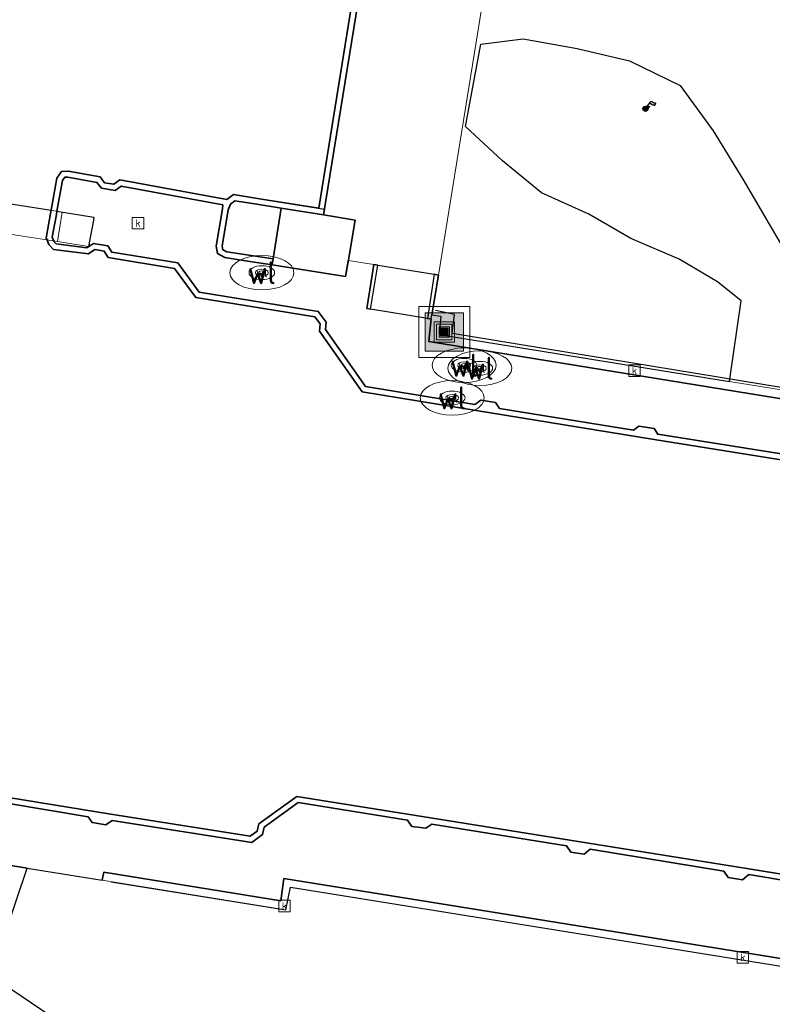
# Model space of a CAD drawing. Header units: metres. Extents: x 197147 to 199131, y 355511 to 356703.
# Tile 177 of 225: x 198502 to 198532, y 356098 to 356136. Entities that reach past the tile are written whole.
import ezdxf
from ezdxf.enums import TextEntityAlignment as Align

# ---------------------------------------------------------------- set-up
doc = ezdxf.new("R2010")
doc.units = ezdxf.units.M
for name, color, linetype, lineweight in [('B-WE-GK-KADEMUUR-G', 252, 'Continuous', 35), ('B-WE-GR-GRAS_KRUIDENRIJK-G', 252, 'Continuous', 18), ('B-WE-KL-WATER_PUT-S', 252, 'Continuous', 25), ('B-WE-KL-WATER_PUT-S @ 0.05', 252, 'Continuous', 25), ('B-WE-KL-WATER_PUT-S @ 0.1', 252, 'Continuous', 25), ('B-WE-KL-WATER_PUT-S @ 0.2', 252, 'Continuous', 25), ('B-WE-KL-WATER_PUT-S @ 0.5 (1)', 252, 'Continuous', 25), ('B-WE-KL-WATER_PUT-S @ 0.5 (2)', 252, 'Continuous', 25), ('B-WE-KW-KUNSTWERK_BRUG-G', 252, 'Continuous', 18), ('B-WE-OG-BEBOUWING_OVERIG-G', 252, 'Continuous', 18), ('B-WE-RI-GWA_KOLK-S', 252, 'Continuous', 25), ('B-WE-VH-VERHARDING_OPEN-G', 252, 'Continuous', 18), ('B-WE-VH-VERHARDING_TEGEL-G', 252, 'Continuous', 18)]:
    doc.layers.add(name, color=color, linetype=linetype, lineweight=lineweight)
for name, color, linetype in [('B-WE-GR-GRAS-GV', 252, 'Continuous'), ('B-WE-IE-MEUBILAIR_WEGMEUBILAIR-S', 252, 'Continuous'), ('B-WE-IE-MEUBILAIR_WEGMEUBILAIR-S @ 0.05', 252, 'Continuous'), ('B-WE-IE-MEUBILAIR_WEGMEUBILAIR-S @ 0.1', 252, 'Continuous'), ('B-WE-IE-MEUBILAIR_WEGMEUBILAIR-S @ 0.2', 252, 'Continuous'), ('B-WE-IE-MEUBILAIR_WEGMEUBILAIR-S @ 0.5 (1)', 252, 'Continuous'), ('B-WE-IE-MEUBILAIR_WEGMEUBILAIR-S @ 0.5 (2)', 252, 'Continuous'), ('B-WE-IE-TERREINAFSCHEIDING_KUNSTMATIG_HEKWERK-G', 252, 'IE-TERREINAFSCHEIDING-KUNSTMATIG'), ('B-WE-IE-TERREINAFSCHEIDING_KUNSTMATIG_MUUR-G', 252, 'IE-TERREINAFSCHEIDING-KUNSTMATIG-DICHT'), ('B-WE-OG-BEBOUWING-GV', 252, 'Continuous'), ('B-WE-OG-BEBOUWING_OVERIG-GV', 252, 'Continuous'), ('B-WE-VH-GOOT-G', 253, 'Continuous')]:
    doc.layers.add(name, color=color, linetype=linetype)
doc.styles.add('NLCS-ISO', font='NLCS-ISO.ttf')
doc.styles.add('NLCS-ISO-M-T18', font='NLCS-ISO.ttf', dxfattribs={"height": 1.8})
doc.linetypes.add('IE-TERREINAFSCHEIDING-KUNSTMATIG', pattern='A,4,[82,NLCS.SHX,S=0.75,R=90,X=0,Y=0],4,-2', length=10)
doc.linetypes.add('IE-TERREINAFSCHEIDING-KUNSTMATIG-DICHT', pattern='A,8,-1,[82,NLCS.SHX,S=0.75,R=90,X=0,Y=0],-1', length=10)

# ---------------------------------------------------------------- blocks, each defined once
blk = doc.blocks.new('SIE-WEG_AFVALBAK-SO')
at = {"linetype": 'ByBlock', "lineweight": 18}
h = blk.add_hatch(color=0, dxfattribs=at)
h.dxf.hatch_style = 1
h.paths.add_polyline_path([(-1.5, -1.5), (1.5, -1.5), (1.5, 1.5), (-1.5, 1.5)])
at = {"color": 0, "linetype": 'ByBlock', "lineweight": 18}
for points in [[(-2, -2), (2, -2), (2, 2), (-2, 2)], [(-1.5, -1.5), (1.5, -1.5), (1.5, 1.5), (-1.5, 1.5)]]:
    blk.add_lwpolyline(points, close=True, dxfattribs=at)
blk = doc.blocks.new('*U758')
at = {"layer": 'B-WE-IE-MEUBILAIR_WEGMEUBILAIR-S @ 0.05', "xscale": 0.05, "yscale": 0.05, "zscale": 0.05}
blk.add_blockref('SIE-WEG_AFVALBAK-SO', (198518.76, 356124.244), dxfattribs=at)
at = {"layer": 'B-WE-IE-MEUBILAIR_WEGMEUBILAIR-S @ 0.1', "xscale": 0.1, "yscale": 0.1, "zscale": 0.1}
blk.add_blockref('SIE-WEG_AFVALBAK-SO', (198518.76, 356124.244), dxfattribs=at)
at = {"layer": 'B-WE-IE-MEUBILAIR_WEGMEUBILAIR-S @ 0.2', "xscale": 0.2, "yscale": 0.2, "zscale": 0.2}
blk.add_blockref('SIE-WEG_AFVALBAK-SO', (198518.76, 356124.244), dxfattribs=at)
at = {"layer": 'B-WE-IE-MEUBILAIR_WEGMEUBILAIR-S @ 0.5 (1)', "xscale": 0.5, "yscale": 0.5, "zscale": 0.5}
blk.add_blockref('SIE-WEG_AFVALBAK-SO', (198518.76, 356124.244), dxfattribs=at)
at = {"layer": 'B-WE-IE-MEUBILAIR_WEGMEUBILAIR-S @ 0.5 (2)', "xscale": 0.5, "yscale": 0.5, "zscale": 0.5}
blk.add_blockref('SIE-WEG_AFVALBAK-SO', (198518.76, 356124.244), dxfattribs=at)
blk = doc.blocks.new('SIE-WEG_VLAGGENMAST-SO')
blk.add_hatch(color=256).paths.add_polyline_path([(0.2, 0, 1), (-0.2, 0, 1)])
for p, q in [((0.116, 0.163), (0.422, 0.583)), ((0.706, 0.261), (0.814, 0.409))]:
    blk.add_line(p, q)
blk.add_circle((0, 0), 0.2)
for points in [[(0.314, 0.435), (0.355, 0.42), (0.399, 0.417), (0.443, 0.394), (0.478, 0.349), (0.556, 0.319), (0.637, 0.314), (0.689, 0.294), (0.706, 0.261)], [(0.422, 0.583), (0.463, 0.568), (0.507, 0.565), (0.551, 0.542), (0.586, 0.497), (0.664, 0.467), (0.745, 0.462), (0.797, 0.442), (0.814, 0.409)]]:
    blk.add_spline(points, degree=3)
blk = doc.blocks.new('*U1029')
at = {"layer": 'B-WE-IE-MEUBILAIR_WEGMEUBILAIR-S @ 0.05', "xscale": 0.05, "yscale": 0.05, "zscale": 0.05}
blk.add_blockref('SIE-WEG_VLAGGENMAST-SO', (198526.621, 356132.961), dxfattribs=at)
at = {"layer": 'B-WE-IE-MEUBILAIR_WEGMEUBILAIR-S @ 0.1', "xscale": 0.1, "yscale": 0.1, "zscale": 0.1}
blk.add_blockref('SIE-WEG_VLAGGENMAST-SO', (198526.621, 356132.961), dxfattribs=at)
at = {"layer": 'B-WE-IE-MEUBILAIR_WEGMEUBILAIR-S @ 0.2', "xscale": 0.2, "yscale": 0.2, "zscale": 0.2}
blk.add_blockref('SIE-WEG_VLAGGENMAST-SO', (198526.621, 356132.961), dxfattribs=at)
at = {"layer": 'B-WE-IE-MEUBILAIR_WEGMEUBILAIR-S @ 0.5 (1)', "xscale": 0.5, "yscale": 0.5, "zscale": 0.5}
blk.add_blockref('SIE-WEG_VLAGGENMAST-SO', (198526.621, 356132.961), dxfattribs=at)
at = {"layer": 'B-WE-IE-MEUBILAIR_WEGMEUBILAIR-S @ 0.5 (2)', "xscale": 0.5, "yscale": 0.5, "zscale": 0.5}
blk.add_blockref('SIE-WEG_VLAGGENMAST-SO', (198526.621, 356132.961), dxfattribs=at)
blk = doc.blocks.new('BGT-KOLK-SO')
at = {"color": 0, "linetype": 'ByBlock', "lineweight": 18}
blk.add_lwpolyline([(-0.045, -0.045), (0.045, -0.045), (0.045, 0.045), (-0.045, 0.045)], close=True, dxfattribs=at)
at = {"color": 0, "linetype": 'ByBlock', "lineweight": 18, "style": 'NLCS-ISO-M-T18'}
blk.add_text('k', height=0.06, dxfattribs=at).set_placement((0, 0), align=Align.MIDDLE_CENTER)
blk = doc.blocks.new('SKL-WATERLEIDINGPUT-SO')
at = {"color": 0, "linetype": 'ByBlock', "lineweight": 18}
blk.add_ellipse((0, 0), major_axis=(2.5, 0), ratio=0.54, dxfattribs=at)
at = {"color": 0, "linetype": 'ByBlock', "lineweight": 18, "style": 'NLCS-ISO'}
blk.add_text('wl', height=1.8, dxfattribs=at).set_placement((0, 0), align=Align.MIDDLE_CENTER)
blk = doc.blocks.new('*U1200')
at = {"layer": 'B-WE-KL-WATER_PUT-S @ 0.05', "xscale": 0.05, "yscale": 0.05, "zscale": 0.05}
blk.add_blockref('SKL-WATERLEIDINGPUT-SO', (198511.632, 356126.561), dxfattribs=at)
at = {"layer": 'B-WE-KL-WATER_PUT-S @ 0.1', "xscale": 0.1, "yscale": 0.1, "zscale": 0.1}
blk.add_blockref('SKL-WATERLEIDINGPUT-SO', (198511.632, 356126.561), dxfattribs=at)
at = {"layer": 'B-WE-KL-WATER_PUT-S @ 0.2', "xscale": 0.2, "yscale": 0.2, "zscale": 0.2}
blk.add_blockref('SKL-WATERLEIDINGPUT-SO', (198511.632, 356126.561), dxfattribs=at)
at = {"layer": 'B-WE-KL-WATER_PUT-S @ 0.5 (1)', "xscale": 0.5, "yscale": 0.5, "zscale": 0.5}
blk.add_blockref('SKL-WATERLEIDINGPUT-SO', (198511.632, 356126.561), dxfattribs=at)
at = {"layer": 'B-WE-KL-WATER_PUT-S @ 0.5 (2)', "xscale": 0.5, "yscale": 0.5, "zscale": 0.5}
blk.add_blockref('SKL-WATERLEIDINGPUT-SO', (198511.632, 356126.561), dxfattribs=at)
blk = doc.blocks.new('*U1273')
at = {"layer": 'B-WE-KL-WATER_PUT-S @ 0.05', "xscale": 0.05, "yscale": 0.05, "zscale": 0.05}
blk.add_blockref('SKL-WATERLEIDINGPUT-SO', (198519.535, 356122.945), dxfattribs=at)
at = {"layer": 'B-WE-KL-WATER_PUT-S @ 0.1', "xscale": 0.1, "yscale": 0.1, "zscale": 0.1}
blk.add_blockref('SKL-WATERLEIDINGPUT-SO', (198519.535, 356122.945), dxfattribs=at)
at = {"layer": 'B-WE-KL-WATER_PUT-S @ 0.2', "xscale": 0.2, "yscale": 0.2, "zscale": 0.2}
blk.add_blockref('SKL-WATERLEIDINGPUT-SO', (198519.535, 356122.945), dxfattribs=at)
at = {"layer": 'B-WE-KL-WATER_PUT-S @ 0.5 (1)', "xscale": 0.5, "yscale": 0.5, "zscale": 0.5}
blk.add_blockref('SKL-WATERLEIDINGPUT-SO', (198519.535, 356122.945), dxfattribs=at)
at = {"layer": 'B-WE-KL-WATER_PUT-S @ 0.5 (2)', "xscale": 0.5, "yscale": 0.5, "zscale": 0.5}
blk.add_blockref('SKL-WATERLEIDINGPUT-SO', (198519.535, 356122.945), dxfattribs=at)
blk = doc.blocks.new('*U1275')
at = {"layer": 'B-WE-KL-WATER_PUT-S @ 0.05', "xscale": 0.05, "yscale": 0.05, "zscale": 0.05}
blk.add_blockref('SKL-WATERLEIDINGPUT-SO', (198520.15, 356122.828), dxfattribs=at)
at = {"layer": 'B-WE-KL-WATER_PUT-S @ 0.1', "xscale": 0.1, "yscale": 0.1, "zscale": 0.1}
blk.add_blockref('SKL-WATERLEIDINGPUT-SO', (198520.15, 356122.828), dxfattribs=at)
at = {"layer": 'B-WE-KL-WATER_PUT-S @ 0.2', "xscale": 0.2, "yscale": 0.2, "zscale": 0.2}
blk.add_blockref('SKL-WATERLEIDINGPUT-SO', (198520.15, 356122.828), dxfattribs=at)
at = {"layer": 'B-WE-KL-WATER_PUT-S @ 0.5 (1)', "xscale": 0.5, "yscale": 0.5, "zscale": 0.5}
blk.add_blockref('SKL-WATERLEIDINGPUT-SO', (198520.15, 356122.828), dxfattribs=at)
at = {"layer": 'B-WE-KL-WATER_PUT-S @ 0.5 (2)', "xscale": 0.5, "yscale": 0.5, "zscale": 0.5}
blk.add_blockref('SKL-WATERLEIDINGPUT-SO', (198520.15, 356122.828), dxfattribs=at)
blk = doc.blocks.new('*U1281')
at = {"layer": 'B-WE-KL-WATER_PUT-S @ 0.05', "xscale": 0.05, "yscale": 0.05, "zscale": 0.05}
blk.add_blockref('SKL-WATERLEIDINGPUT-SO', (198519.07, 356121.669), dxfattribs=at)
at = {"layer": 'B-WE-KL-WATER_PUT-S @ 0.1', "xscale": 0.1, "yscale": 0.1, "zscale": 0.1}
blk.add_blockref('SKL-WATERLEIDINGPUT-SO', (198519.07, 356121.669), dxfattribs=at)
at = {"layer": 'B-WE-KL-WATER_PUT-S @ 0.2', "xscale": 0.2, "yscale": 0.2, "zscale": 0.2}
blk.add_blockref('SKL-WATERLEIDINGPUT-SO', (198519.07, 356121.669), dxfattribs=at)
at = {"layer": 'B-WE-KL-WATER_PUT-S @ 0.5 (1)', "xscale": 0.5, "yscale": 0.5, "zscale": 0.5}
blk.add_blockref('SKL-WATERLEIDINGPUT-SO', (198519.07, 356121.669), dxfattribs=at)
at = {"layer": 'B-WE-KL-WATER_PUT-S @ 0.5 (2)', "xscale": 0.5, "yscale": 0.5, "zscale": 0.5}
blk.add_blockref('SKL-WATERLEIDINGPUT-SO', (198519.07, 356121.669), dxfattribs=at)

msp = doc.modelspace()

# ---------------------------------------------------------------- linework, layer by layer
at = {"layer": 'B-WE-GK-KADEMUUR-G', "ltscale": 0.2, "flags": 128}
for points in [[(198532.34, 356119.416), (198527.104, 356120.251), (198526.96, 356120.469), (198526.368, 356120.571), (198526.156, 356120.409), (198520.914, 356121.26), (198520.759, 356121.485), (198520.194, 356121.583), (198519.955, 356121.414), (198515.68, 356122.119), (198514.121, 356124.336), (198514.15, 356124.629), (198513.833, 356125.046), (198509.187, 356125.799), (198508.345, 356126.941), (198505.768, 356127.362), (198505.613, 356127.613), (198505.055, 356127.704), (198504.892, 356127.597), (198504.872, 356127.583), (198504.798, 356127.535), (198503.597, 356127.687), (198503.509, 356127.782), (198503.504, 356127.796), (198503.443, 356127.951), (198503.602, 356128.832), (198503.626, 356128.962), (198503.842, 356130.158), (198503.931, 356130.291), (198504.05, 356130.297), (198505.189, 356130.089), (198505.361, 356129.862), (198505.902, 356129.77), (198506.136, 356129.942), (198510.106, 356129.21), (198510.092, 356129.048), (198509.848, 356127.596), (198509.897, 356127.311), (198510.184, 356127.152), (198510.994, 356127.028), (198512.032, 356126.87), (198512.068, 356127.097), (198510.954, 356127.267), (198510.259, 356127.373), (198510.105, 356127.459), (198510.081, 356127.596), (198510.32, 356129.019), (198510.404, 356129.231), (198510.581, 356129.372), (198511.361, 356129.246), (198512.388, 356129.081), (198514.044, 356128.814), (198516.317, 356142.852)], [(198516.053, 356142.662), (198513.854, 356129.078), (198511.616, 356129.438), (198510.518, 356129.615), (198510.265, 356129.415), (198506.08, 356130.186), (198505.844, 356130.013), (198505.489, 356130.073), (198505.318, 356130.299), (198504.065, 356130.528), (198503.804, 356130.515), (198503.624, 356130.246), (198503.399, 356128.999), (198503.375, 356128.868), (198503.215, 356127.985), (198503.205, 356127.928), (198503.241, 356127.837), (198503.311, 356127.658), (198503.485, 356127.469), (198504.853, 356127.296), (198505.106, 356127.463), (198505.472, 356127.403), (198505.627, 356127.152), (198508.215, 356126.729), (198509.058, 356125.587), (198513.706, 356124.834), (198513.912, 356124.562), (198513.884, 356124.274), (198515.547, 356121.908), (198520.011, 356121.172), (198526.968, 356120.04), (198532.402, 356119.173)], [(198536.75, 356102.283), (198530.589, 356103.294), (198524.39, 356104.285), (198518.219, 356105.265), (198512.999, 356106.104), (198511.511, 356105.033), (198511.455, 356104.748), (198511.179, 356104.553), (198505.725, 356105.413), (198500.044, 356106.34)], [(198500.102, 356106.097), (198504.844, 356105.314), (198504.995, 356105.081), (198505.541, 356104.998), (198505.782, 356105.171), (198511.236, 356104.311), (198511.663, 356104.613), (198511.719, 356104.9), (198513.056, 356105.862), (198517.328, 356105.182), (198517.49, 356104.934), (198518.043, 356104.864), (198518.274, 356105.023), (198523.537, 356104.179), (198523.703, 356103.934), (198524.227, 356103.847), (198524.457, 356104.041), (198529.685, 356103.183), (198529.847, 356102.94), (198530.418, 356102.848), (198530.656, 356103.05), (198535.858, 356102.183)]]:
    msp.add_lwpolyline(points, dxfattribs=at)
at = {"layer": 'B-WE-GR-GRAS-GV', "flags": 128}
msp.add_lwpolyline([(198533.475, 356093.065), (198526.075, 356094.364), (198504.163, 356096.986), (198501.496, 356098.798), (198501.621, 356100.795), (198502.458, 356103.308), (198494.729, 356104.567), (198491.974, 356108.44), (198491.65, 356108.89), (198477.842, 356111.162), (198479.573, 356121.62), (198474.717, 356122.414), (198475.458, 356127.128), (198458.651, 356126.897)], dxfattribs=at)
at = {"layer": 'B-WE-GR-GRAS_KRUIDENRIJK-G', "ltscale": 0.2, "flags": 128}
for points in [[(198535.688, 356172.233), (198518.535, 356148.326), (198518.236, 356147.909), (198517.828, 356145.041), (198519.276, 356143.093), (198519.153, 356142.399), (198521.064, 356142.093), (198518.534, 356126.47), (198518.278, 356124.914), (198518.632, 356124.86), (198518.556, 356124.146), (198529.906, 356122.315), (198535.557, 356121.404)], [(198536.21, 356098.792), (198512.748, 356102.566), (198512.575, 356101.681), (198505.394, 356102.83), (198502.458, 356103.308), (198494.729, 356104.567), (198491.974, 356108.44), (198491.65, 356108.89), (198477.842, 356111.162), (198479.573, 356121.62), (198474.717, 356122.414), (198475.458, 356127.128), (198458.651, 356126.897)]]:
    msp.add_lwpolyline(points, dxfattribs=at)
at = {"layer": 'B-WE-IE-TERREINAFSCHEIDING_KUNSTMATIG_HEKWERK-G', "ltscale": 0.2, "flags": 128}
msp.add_lwpolyline([(198547.271, 356121.791), (198546.909, 356119.645), (198537.796, 356121.137), (198537.963, 356122.093), (198535.751, 356122.427), (198535.568, 356121.477), (198519.063, 356124.184), (198519.159, 356124.926), (198518.416, 356125.087)], dxfattribs=at)
at = {"layer": 'B-WE-IE-TERREINAFSCHEIDING_KUNSTMATIG_MUUR-G', "ltscale": 0.2, "flags": 128}
for points in [[(198510.954, 356127.267), (198512.068, 356127.097), (198512.388, 356129.081), (198511.361, 356129.246), (198510.581, 356129.372), (198510.404, 356129.231), (198510.32, 356129.019), (198510.081, 356127.596), (198510.105, 356127.459), (198510.259, 356127.373), (198510.954, 356127.267)], [(198515.883, 356125.132), (198516.168, 356126.848), (198516.001, 356126.876), (198515.898, 356126.212), (198515.733, 356125.158), (198515.883, 356125.132)], [(198518.371, 356126.497), (198518.1, 356124.77), (198518.251, 356124.753), (198518.278, 356124.914), (198518.534, 356126.47), (198518.371, 356126.497)]]:
    msp.add_lwpolyline(points, close=True, dxfattribs=at)
at = {"layer": 'B-WE-KW-KUNSTWERK_BRUG-G', "ltscale": 0.2, "flags": 128}
for points in [[(198503.833, 356128.929), (198500.457, 356129.47), (198500.249, 356128.302), (198503.643, 356127.774), (198503.833, 356128.929)], [(198505.048, 356128.609), (198505.065, 356128.732), (198503.833, 356128.929), (198503.643, 356127.774), (198504.854, 356127.586), (198505.048, 356128.609)]]:
    msp.add_lwpolyline(points, close=True, dxfattribs=at)
at = {"layer": 'B-WE-OG-BEBOUWING-GV', "ltscale": 0.2, "flags": 128}
msp.add_lwpolyline([(198512.388, 356129.081), (198512.068, 356127.097), (198512.032, 356126.87), (198514.901, 356126.409), (198515.008, 356127.034), (198515.012, 356127.057), (198515.28, 356128.615), (198514.044, 356128.814), (198512.388, 356129.081)], close=True, dxfattribs=at)
at = {"layer": 'B-WE-OG-BEBOUWING_OVERIG-G', "ltscale": 0.2, "flags": 128}
for points in [[(198532.402, 356119.173), (198526.968, 356120.04), (198520.011, 356121.172), (198515.547, 356121.908), (198513.884, 356124.274), (198513.912, 356124.562), (198513.706, 356124.834), (198509.058, 356125.587), (198508.215, 356126.729), (198505.627, 356127.152), (198505.472, 356127.403), (198505.106, 356127.463), (198504.853, 356127.296), (198503.485, 356127.469), (198503.311, 356127.658), (198503.241, 356127.837), (198503.205, 356127.928), (198503.215, 356127.985), (198503.375, 356128.868), (198503.399, 356128.999), (198503.624, 356130.246), (198503.804, 356130.515), (198504.065, 356130.528), (198505.318, 356130.299), (198505.489, 356130.073), (198505.844, 356130.013), (198506.08, 356130.186), (198510.265, 356129.415), (198510.518, 356129.615), (198511.616, 356129.438), (198513.854, 356129.078), (198516.053, 356142.662)], [(198500.044, 356106.34), (198505.725, 356105.413), (198511.179, 356104.553), (198511.455, 356104.748), (198511.511, 356105.033), (198512.999, 356106.104), (198518.219, 356105.265), (198524.39, 356104.285), (198530.589, 356103.294), (198536.75, 356102.283)]]:
    msp.add_lwpolyline(points, dxfattribs=at)
at = {"layer": 'B-WE-OG-BEBOUWING_OVERIG-GV', "flags": 128}
for points in [[(198518.1, 356124.77), (198515.883, 356125.132), (198515.733, 356125.158), (198515.898, 356126.212), (198516.001, 356126.876), (198516.168, 356126.848), (198518.371, 356126.497), (198518.534, 356126.47), (198518.278, 356124.914), (198518.632, 356124.86), (198518.556, 356124.146), (198529.906, 356122.315), (198530.36, 356125.458), (198529.439, 356126.199), (198527.935, 356127.092), (198526.051, 356127.898), (198524.408, 356128.841), (198522.564, 356129.681), (198521.029, 356130.923), (198519.593, 356132.272), (198520.188, 356135.487), (198521.849, 356135.695), (198523.959, 356135.321), (198525.996, 356134.837), (198527.973, 356133.874), (198529.261, 356132.101), (198530.425, 356130.208), (198532.479, 356126.703)], [(198500.896, 356129.399), (198503.399, 356128.999), (198503.624, 356130.246), (198503.804, 356130.515), (198504.065, 356130.528), (198505.318, 356130.299), (198505.489, 356130.073), (198505.844, 356130.013), (198506.08, 356130.186), (198510.265, 356129.415), (198510.518, 356129.615), (198511.616, 356129.438), (198514.081, 356129.041), (198514.044, 356128.814), (198515.28, 356128.615), (198515.012, 356127.057), (198514.901, 356126.409), (198512.032, 356126.87), (198510.994, 356127.028), (198510.184, 356127.152), (198509.897, 356127.311), (198509.848, 356127.596), (198510.092, 356129.048), (198510.106, 356129.21), (198506.136, 356129.942), (198505.902, 356129.77), (198505.361, 356129.862), (198505.189, 356130.089), (198504.05, 356130.297), (198503.931, 356130.291), (198503.842, 356130.158), (198503.626, 356128.962), (198505.065, 356128.732), (198505.048, 356128.609), (198504.881, 356127.727), (198504.892, 356127.597), (198505.055, 356127.704), (198505.613, 356127.613), (198505.768, 356127.362), (198508.345, 356126.941), (198509.187, 356125.799), (198513.833, 356125.046), (198514.15, 356124.629), (198514.121, 356124.336), (198515.68, 356122.119), (198519.955, 356121.414), (198520.194, 356121.583), (198520.759, 356121.485), (198520.914, 356121.26), (198526.156, 356120.409), (198526.368, 356120.571), (198526.96, 356120.469), (198527.104, 356120.251), (198532.34, 356119.416)], [(198551.091, 356118.518), (198518.155, 356123.872), (198518.251, 356124.753), (198518.1, 356124.77)], [(198535.858, 356102.183), (198530.656, 356103.05), (198530.418, 356102.848), (198529.847, 356102.94), (198529.685, 356103.183), (198524.457, 356104.041), (198524.227, 356103.847), (198523.703, 356103.934), (198523.537, 356104.179), (198518.274, 356105.023), (198518.043, 356104.864), (198517.49, 356104.934), (198517.328, 356105.182), (198513.056, 356105.862), (198511.719, 356104.9), (198511.663, 356104.613), (198511.236, 356104.311), (198505.782, 356105.171), (198505.541, 356104.998), (198504.995, 356105.081), (198504.844, 356105.314), (198500.102, 356106.097)], [(198494.729, 356104.567), (198502.458, 356103.308), (198505.394, 356102.83), (198505.455, 356103.149), (198512.376, 356102.03), (198512.496, 356102.904), (198536.523, 356099.029)]]:
    msp.add_lwpolyline(points, dxfattribs=at)
at = {"layer": 'B-WE-VH-GOOT-G', "ltscale": 0.2, "flags": 128}
for points in [[(198518.251, 356124.753), (198518.155, 356123.872), (198551.091, 356118.518), (198548.162, 356100.178), (198552.953, 356099.416), (198555.918, 356095.698), (198554.447, 356086.501), (198551, 356083.914), (198534.539, 356086.593), (198536.075, 356096.267), (198536.523, 356099.029), (198512.496, 356102.904), (198512.376, 356102.03), (198505.455, 356103.149), (198505.394, 356102.83)], [(198505.75, 356102.772), (198512.575, 356101.681), (198512.748, 356102.566), (198536.21, 356098.792), (198535.732, 356096.019)]]:
    msp.add_lwpolyline(points, dxfattribs=at)
at = {"layer": 'B-WE-VH-VERHARDING_OPEN-G', "ltscale": 0.2, "flags": 128}
msp.add_lwpolyline([(198515.883, 356125.132), (198518.1, 356124.77), (198518.371, 356126.497), (198516.168, 356126.848), (198515.883, 356125.132)], close=True, dxfattribs=at)
for points in [[(198535.557, 356121.404), (198529.906, 356122.315), (198518.556, 356124.146), (198518.632, 356124.86), (198518.278, 356124.914), (198518.251, 356124.753), (198518.155, 356123.872), (198551.091, 356118.518)], [(198536.523, 356099.029), (198512.496, 356102.904), (198512.376, 356102.03), (198505.455, 356103.149), (198505.394, 356102.83), (198512.575, 356101.681), (198512.748, 356102.566), (198536.21, 356098.792)]]:
    msp.add_lwpolyline(points, dxfattribs=at)
at = {"layer": 'B-WE-VH-VERHARDING_TEGEL-G', "ltscale": 0.2, "flags": 128}
msp.add_lwpolyline([(198519.153, 356142.399), (198518.986, 356142.425), (198517.785, 356142.617), (198516.317, 356142.852), (198514.044, 356128.814), (198515.28, 356128.615), (198515.012, 356127.057), (198515.008, 356127.034), (198516.001, 356126.876), (198516.168, 356126.848), (198518.371, 356126.497), (198518.534, 356126.47), (198521.064, 356142.093), (198519.153, 356142.399)], close=True, dxfattribs=at)
for points in [[(198551.091, 356118.518), (198518.155, 356123.872), (198518.251, 356124.753), (198518.1, 356124.77), (198518.1, 356124.77), (198515.883, 356125.132), (198515.733, 356125.158), (198515.898, 356126.212), (198516.001, 356126.876), (198515.008, 356127.034), (198514.901, 356126.409), (198512.032, 356126.87), (198510.994, 356127.028), (198510.184, 356127.152), (198509.897, 356127.311), (198509.848, 356127.596), (198510.092, 356129.048), (198510.106, 356129.21), (198506.136, 356129.942), (198505.902, 356129.77), (198505.361, 356129.862), (198505.189, 356130.089), (198504.05, 356130.297), (198503.931, 356130.291), (198503.842, 356130.158), (198503.626, 356128.962), (198503.602, 356128.832), (198503.443, 356127.951), (198503.504, 356127.796), (198503.509, 356127.782), (198503.597, 356127.687), (198504.798, 356127.535), (198504.872, 356127.583), (198504.892, 356127.597), (198505.055, 356127.704), (198505.613, 356127.613), (198505.768, 356127.362), (198508.345, 356126.941), (198509.187, 356125.799), (198513.833, 356125.046), (198514.15, 356124.629), (198514.121, 356124.336), (198515.68, 356122.119), (198519.955, 356121.414), (198520.194, 356121.583), (198520.759, 356121.485), (198520.914, 356121.26), (198526.156, 356120.409), (198526.368, 356120.571), (198526.96, 356120.469), (198527.104, 356120.251), (198532.34, 356119.416)], [(198535.858, 356102.183), (198530.656, 356103.05), (198530.418, 356102.848), (198529.847, 356102.94), (198529.685, 356103.183), (198524.457, 356104.041), (198524.227, 356103.847), (198523.703, 356103.934), (198523.537, 356104.179), (198518.274, 356105.023), (198518.043, 356104.864), (198517.49, 356104.934), (198517.328, 356105.182), (198513.056, 356105.862), (198511.719, 356104.9), (198511.663, 356104.613), (198511.236, 356104.311), (198505.782, 356105.171), (198505.541, 356104.998), (198504.995, 356105.081), (198504.844, 356105.314), (198500.102, 356106.097)], [(198494.729, 356104.567), (198502.458, 356103.308), (198505.394, 356102.83), (198505.455, 356103.149), (198512.376, 356102.03), (198512.496, 356102.904), (198536.523, 356099.029)]]:
    msp.add_lwpolyline(points, dxfattribs=at)

# ---------------------------------------------------------------- block references
at = {"layer": 'B-WE-IE-MEUBILAIR_WEGMEUBILAIR-S'}
for name in ['*U1029', '*U758']:
    msp.add_blockref(name, (0, 0), dxfattribs=at)
at = {"layer": 'B-WE-KL-WATER_PUT-S'}
for name in ['*U1200', '*U1273', '*U1275', '*U1281']:
    msp.add_blockref(name, (0, 0), dxfattribs=at)
at = {"layer": 'B-WE-RI-GWA_KOLK-S', "xscale": 5, "yscale": 5, "zscale": 5}
for p in [(198506.793, 356128.496), (198526.193, 356122.735), (198512.516, 356101.824), (198530.427, 356099.823)]:
    msp.add_blockref('BGT-KOLK-SO', p, dxfattribs=at)

doc.saveas('drawing.dxf')
